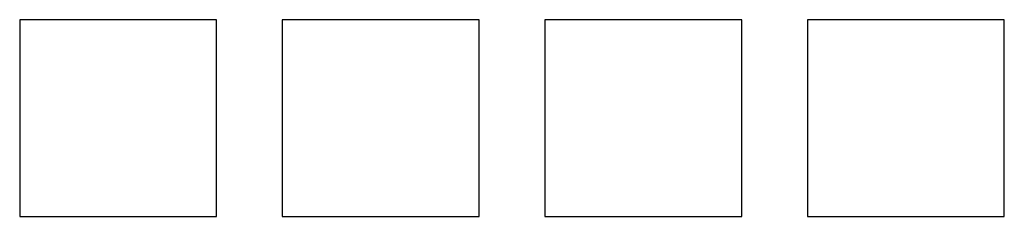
# Model space of a CAD drawing. Header units: millimetres. Extents: x -15 to 135, y -15 to 15.
import ezdxf

# ---------------------------------------------------------------- set-up
doc = ezdxf.new("R2010")
doc.units = ezdxf.units.MM

msp = doc.modelspace()

# ---------------------------------------------------------------- linework, layer by layer
at = {"color": 7, "linetype": 'Continuous'}
for p, q in [((15, 15), (-15, 15)), ((-15, 15), (-15, -15)), ((15, -15), (15, 15)), ((55, 15), (25, 15)), ((25, 15), (25, -15)), ((55, -15), (55, 15)), ((95, 15), (65, 15)), ((65, 15), (65, -15)), ((95, -15), (95, 15)), ((135, 15), (105, 15)), ((105, 15), (105, -15)), ((135, -15), (135, 15)), ((-15, -15), (15, -15)), ((25, -15), (55, -15)), ((65, -15), (95, -15)), ((105, -15), (135, -15))]:
    msp.add_line(p, q, dxfattribs=at)

doc.saveas('drawing.dxf')
